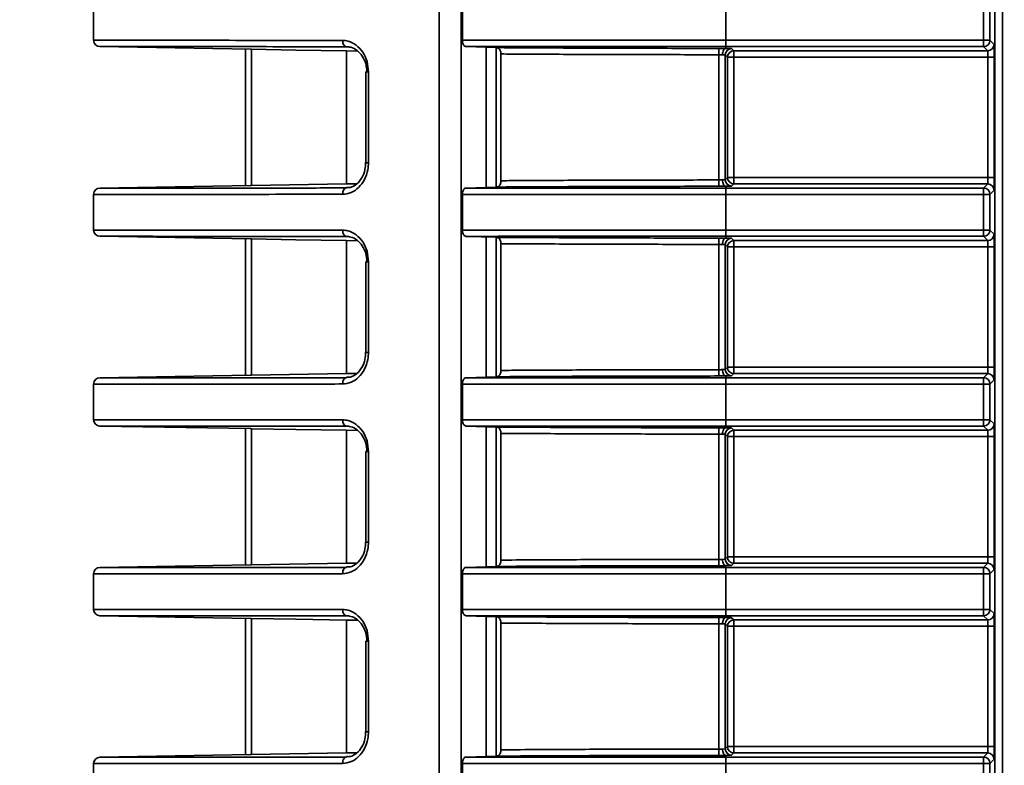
# Model space of a CAD drawing. Header units: millimetres. Extents: x 0 to 1118, y 0 to 864.
# Tile 46 of 250: x 77 to 86, y 458 to 465. Entities that reach past the tile are written whole.
import ezdxf

# ---------------------------------------------------------------- set-up
doc = ezdxf.new("R2010")
doc.units = ezdxf.units.MM
doc.styles.add('SLDTEXTSTYLE0', font='TXT', dxfattribs={"width": 0.605})
doc.dimstyles.new('SLDDIMSTYLE3', dxfattribs={"dimtxt": 4.233333, "dimasz": 4.572, "dimexe": 0, "dimexo": 0.0625, "dimgap": 1.058333, "dimtad": 0, "dimtih": 1, "dimtoh": 1, "dimdec": 1, "dimlfac": 4, "dimrnd": 1e-09, "dimzin": 4, "dimdsep": 46, "dimtxsty": 'SLDTEXTSTYLE0', "dimsah": 1, "dimcen": 0.09, "dimadec": 0, "dimazin": 1, "dimtfac": 1, "dimtofl": 0, "dimtmove": 0, "dimatfit": 3, "dimfxl": 1, "dimfrac": 2, "dimtolj": 1, "dimtzin": 12, "dimarcsym": 0})

# ---------------------------------------------------------------- blocks, each defined once
blk = doc.blocks.new('_D_12')
at = {"color": 7, "linetype": 'Continuous', "lineweight": 0}
for p, q in [((156.1682, 534.5674), (154.7129, 534.5674)), ((154.7129, 534.5674), (154.7129, 528.0704)), ((167.4864, 534.5674), (168.9416, 534.5674)), ((168.9416, 534.5674), (168.9416, 528.0704)), ((77.2975, 503.3869), (77.2975, 532.9191)), ((231.805, 451.8289), (231.805, 532.9191)), ((77.2975, 531.3189), (137.7365, 531.3189)), ((231.805, 531.3189), (171.366, 531.3189)), ((154.7129, 528.0704), (156.1682, 528.0704)), ((168.9416, 528.0704), (167.4864, 528.0704))]:
    blk.add_line(p, q, dxfattribs=at)
at = {"color": 7, "linetype": 'Continuous', "lineweight": 18}
for points in [[(77.2975, 531.3189), (81.8695, 530.5569), (81.8695, 532.0809)], [(231.805, 531.3189), (227.233, 532.0809), (227.233, 530.5569)]]:
    blk.add_solid(points, dxfattribs=at)
at = {"color": 7, "linetype": 'Continuous', "lineweight": 18, "char_height": 4.23333, "attachment_point": 1, "style": 'SLDTEXTSTYLE0'}
for s, insert in [('618.0', (138.7057, 533.5274)), ('24.3', (156.1682, 533.5274))]:
    blk.add_mtext(s, dxfattribs=dict(at, insert=insert))
blk = doc.blocks.new('_D_13')
at = {"color": 7, "linetype": 'Continuous', "lineweight": 0}
for p, q in [((85.0436, 497.0242), (48.5948, 497.0242)), ((50.195, 497.0242), (50.195, 476.8678)), ((57.7944, 475.8977), (56.3392, 475.8977)), ((56.3392, 475.8977), (56.3392, 469.4007)), ((65.8789, 475.8977), (67.3341, 475.8977)), ((67.3341, 475.8977), (67.3341, 469.4007)), ((56.3392, 469.4007), (57.7944, 469.4007)), ((67.3341, 469.4007), (65.8789, 469.4007)), ((50.195, 448.2742), (50.195, 468.4306)), ((85.0436, 448.2742), (48.5948, 448.2742))]:
    blk.add_line(p, q, dxfattribs=at)
at = {"color": 7, "linetype": 'Continuous', "lineweight": 18}
for points in [[(50.195, 497.0242), (49.433, 492.4522), (50.957, 492.4522)], [(50.195, 448.2742), (50.957, 452.8462), (49.433, 452.8462)]]:
    blk.add_solid(points, dxfattribs=at)
at = {"color": 7, "linetype": 'Continuous', "lineweight": 18, "char_height": 4.23333, "attachment_point": 1, "style": 'SLDTEXTSTYLE0'}
for s, insert in [('3X', (31.6006, 474.8578)), ('195.0', (40.3319, 474.8578)), ('7.7', (57.7944, 474.8578))]:
    blk.add_mtext(s, dxfattribs=dict(at, insert=insert))

msp = doc.modelspace()

# ---------------------------------------------------------------- linework, layer by layer
at = {"color": 7, "linetype": 'Continuous', "lineweight": 35}
for p, q in [((80.7147, 501.7867), (80.7147, 445.8492)), ((80.9298, 445.8361), (80.9298, 501.0976)), ((86.2063, 449.8492), (86.2063, 495.5742)), ((86.2811, 449.9668), (86.2811, 495.3744)), ((77.2975, 464.9731), (77.2975, 465.3253)), ((80.9427, 464.973), (80.9427, 465.3254)), ((83.5475, 465.3253), (83.5475, 464.9731)), ((86.0946, 464.9731), (86.0946, 465.3253)), ((86.1571, 465.3253), (86.1571, 464.9731)), ((83.5475, 464.9106), (83.5475, 464.9731)), ((83.5475, 464.9731), (86.0946, 464.9731)), ((86.0946, 464.9106), (86.0946, 464.9731)), ((86.0946, 464.9731), (86.1571, 464.9731)), ((86.1571, 464.9731), (86.1986, 464.9316)), ((77.3589, 464.9106), (78.8484, 464.8846)), ((78.7975, 463.5379), (78.7975, 464.8855)), ((78.8484, 464.8846), (78.8589, 464.8844)), ((78.8589, 464.8844), (78.8589, 463.539)), ((79.9061, 464.8673), (79.7975, 464.8681)), ((79.7975, 464.8681), (79.7975, 463.5553)), ((80.9785, 464.9105), (81.2811, 464.9008)), ((81.1777, 463.5193), (81.1777, 464.9041)), ((81.2768, 464.9009), (81.2768, 463.5225)), ((83.4788, 464.8933), (83.4788, 464.8309)), ((83.5475, 464.9106), (83.5475, 464.893)), ((86.0946, 464.9106), (83.5475, 464.9106)), ((83.6038, 464.8912), (83.6259, 464.8691)), ((83.6259, 464.8691), (86.1361, 464.8691)), ((83.6259, 464.8066), (83.6259, 464.8691)), ((86.1361, 464.8691), (86.0946, 464.9106)), ((81.3241, 463.5854), (81.3241, 464.838)), ((83.4788, 463.5925), (83.4788, 464.8309)), ((83.5413, 464.8287), (83.5413, 463.5947)), ((83.5634, 464.8066), (83.5413, 464.8287)), ((83.5634, 463.6168), (83.5634, 464.8066)), ((83.6259, 464.8066), (83.5634, 464.8066)), ((83.6259, 464.8066), (83.6259, 463.6168)), ((86.1383, 464.8066), (83.6259, 464.8066)), ((86.2008, 464.8066), (86.1383, 464.8066)), ((86.1383, 463.6168), (86.1383, 464.8066)), ((86.2008, 464.8066), (86.2008, 463.6168)), ((79.9874, 464.6599), (79.9874, 463.7634)), ((79.9874, 464.6599), (80.0145, 464.6599)), ((80.0145, 464.6599), (80.0145, 463.7634)), ((79.9874, 463.7634), (80.0145, 463.7634)), ((83.4788, 463.5301), (83.4788, 463.5925)), ((83.5413, 463.5947), (83.5634, 463.6168)), ((83.6259, 463.6168), (83.5634, 463.6168)), ((83.6259, 463.5543), (83.6259, 463.6168)), ((83.6259, 463.6168), (86.1383, 463.6168)), ((86.2008, 463.6168), (86.1383, 463.6168)), ((78.8484, 463.5388), (77.3589, 463.5128)), ((78.8589, 463.539), (78.8484, 463.5388)), ((79.7975, 463.5553), (78.8589, 463.539)), ((81.2811, 463.5226), (80.9785, 463.5129)), ((83.5475, 463.5304), (83.5475, 463.5128)), ((83.5475, 463.4503), (83.5475, 463.5128)), ((83.5475, 463.5128), (86.0946, 463.5128)), ((83.6259, 463.5543), (83.6038, 463.5322)), ((86.1361, 463.5543), (83.6259, 463.5543)), ((86.0946, 463.5128), (86.1361, 463.5543)), ((86.0946, 463.4503), (86.0946, 463.5128)), ((86.1986, 463.4918), (86.1571, 463.4503)), ((77.2975, 463.0981), (77.2975, 463.4503)), ((80.9427, 463.098), (80.9427, 463.4504)), ((83.5475, 463.4503), (83.5475, 463.0981)), ((86.0946, 463.4503), (83.5475, 463.4503)), ((86.0946, 463.0981), (86.0946, 463.4503)), ((86.0946, 463.4503), (86.1571, 463.4503)), ((86.1571, 463.4503), (86.1571, 463.0981)), ((77.3589, 463.0356), (78.8484, 463.0096)), ((78.7975, 461.6629), (78.7975, 463.0105)), ((78.8484, 463.0096), (78.8589, 463.0094)), ((78.8589, 463.0094), (78.8589, 461.664)), ((80.9785, 463.0355), (81.2811, 463.0258)), ((81.1777, 461.6443), (81.1777, 463.0291)), ((81.2768, 463.0259), (81.2768, 461.6475)), ((83.4788, 463.0183), (83.4788, 462.9559)), ((83.5475, 463.0356), (83.5475, 463.0981)), ((83.5475, 463.0981), (86.0946, 463.0981)), ((83.5475, 463.0356), (83.5475, 463.018)), ((86.0946, 463.0356), (83.5475, 463.0356)), ((83.6038, 463.0162), (83.6259, 462.9941)), ((86.0946, 463.0356), (86.0946, 463.0981)), ((86.0946, 463.0981), (86.1571, 463.0981)), ((86.1361, 462.9941), (86.0946, 463.0356)), ((86.1571, 463.0981), (86.1986, 463.0566)), ((79.9061, 462.9923), (79.7975, 462.9931)), ((79.7975, 462.9931), (79.7975, 461.6803)), ((81.3241, 461.7104), (81.3241, 462.963)), ((83.4788, 461.7175), (83.4788, 462.9559)), ((83.5413, 462.9537), (83.5413, 461.7197)), ((83.5634, 462.9316), (83.5413, 462.9537)), ((83.5634, 461.7418), (83.5634, 462.9316)), ((83.6259, 462.9316), (83.5634, 462.9316)), ((83.6259, 462.9941), (86.1361, 462.9941)), ((83.6259, 462.9316), (83.6259, 462.9941)), ((86.1383, 462.9316), (83.6259, 462.9316)), ((83.6259, 462.9316), (83.6259, 461.7418)), ((86.2008, 462.9316), (86.1383, 462.9316)), ((86.1383, 461.7418), (86.1383, 462.9316)), ((86.2008, 462.9316), (86.2008, 461.7418)), ((79.9874, 462.7849), (79.9874, 461.8884)), ((79.9874, 462.7849), (80.0145, 462.7849)), ((80.0145, 462.7849), (80.0145, 461.8884)), ((79.9874, 461.8884), (80.0145, 461.8884)), ((83.5413, 461.7197), (83.5634, 461.7418)), ((83.6259, 461.7418), (83.5634, 461.7418)), ((83.6259, 461.6793), (83.6259, 461.7418)), ((83.6259, 461.7418), (86.1383, 461.7418)), ((86.2008, 461.7418), (86.1383, 461.7418)), ((78.8484, 461.6638), (77.3589, 461.6378)), ((78.8589, 461.664), (78.8484, 461.6638)), ((79.7975, 461.6803), (78.8589, 461.664)), ((81.2811, 461.6476), (80.9785, 461.6379)), ((83.4788, 461.6551), (83.4788, 461.7175)), ((83.5475, 461.6554), (83.5475, 461.6378)), ((83.6259, 461.6793), (83.6038, 461.6572)), ((86.1361, 461.6793), (83.6259, 461.6793)), ((86.0946, 461.6378), (86.1361, 461.6793)), ((77.2975, 461.2231), (77.2975, 461.5753)), ((80.9427, 461.223), (80.9427, 461.5754)), ((83.5475, 461.5753), (83.5475, 461.6378)), ((83.5475, 461.6378), (86.0946, 461.6378)), ((83.5475, 461.5753), (83.5475, 461.2231)), ((86.0946, 461.5753), (83.5475, 461.5753)), ((86.0946, 461.5753), (86.0946, 461.6378)), ((86.0946, 461.2231), (86.0946, 461.5753)), ((86.0946, 461.5753), (86.1571, 461.5753)), ((86.1986, 461.6168), (86.1571, 461.5753)), ((86.1571, 461.5753), (86.1571, 461.2231)), ((77.3589, 461.1606), (78.8484, 461.1346)), ((80.9785, 461.1605), (81.2811, 461.1508)), ((81.1777, 459.7693), (81.1777, 461.1541)), ((83.5475, 461.1606), (83.5475, 461.2231)), ((83.5475, 461.2231), (86.0946, 461.2231)), ((83.5475, 461.1606), (83.5475, 461.143)), ((86.0946, 461.1606), (83.5475, 461.1606)), ((86.0946, 461.1606), (86.0946, 461.2231)), ((86.0946, 461.2231), (86.1571, 461.2231)), ((86.1361, 461.1191), (86.0946, 461.1606)), ((86.1571, 461.2231), (86.1986, 461.1816)), ((78.7975, 459.7879), (78.7975, 461.1355)), ((78.8484, 461.1346), (78.8589, 461.1344)), ((78.8589, 461.1344), (78.8589, 459.789)), ((79.9061, 461.1173), (79.7975, 461.1181)), ((79.7975, 461.1181), (79.7975, 459.8053)), ((81.2768, 461.1509), (81.2768, 459.7725)), ((81.3241, 459.8354), (81.3241, 461.088)), ((83.4788, 461.1433), (83.4788, 461.0809)), ((83.4788, 459.8425), (83.4788, 461.0809)), ((83.5413, 461.0787), (83.5413, 459.8447)), ((83.5634, 461.0566), (83.5413, 461.0787)), ((83.5634, 459.8668), (83.5634, 461.0566)), ((83.6259, 461.0566), (83.5634, 461.0566)), ((83.6038, 461.1412), (83.6259, 461.1191)), ((83.6259, 461.1191), (86.1361, 461.1191)), ((83.6259, 461.0566), (83.6259, 461.1191)), ((86.1383, 461.0566), (83.6259, 461.0566)), ((83.6259, 461.0566), (83.6259, 459.8668)), ((86.2008, 461.0566), (86.1383, 461.0566)), ((86.1383, 459.8668), (86.1383, 461.0566)), ((86.2008, 461.0566), (86.2008, 459.8668)), ((79.9874, 460.9099), (79.9874, 460.0134)), ((79.9874, 460.9099), (80.0145, 460.9099)), ((80.0145, 460.9099), (80.0145, 460.0134)), ((79.9874, 460.0134), (80.0145, 460.0134)), ((79.7975, 459.8053), (78.8589, 459.789)), ((83.4788, 459.7801), (83.4788, 459.8425)), ((83.5413, 459.8447), (83.5634, 459.8668)), ((83.6259, 459.8668), (83.5634, 459.8668)), ((83.6259, 459.8043), (83.6038, 459.7822)), ((83.6259, 459.8043), (83.6259, 459.8668)), ((83.6259, 459.8668), (86.1383, 459.8668)), ((86.1361, 459.8043), (83.6259, 459.8043)), ((86.0946, 459.7628), (86.1361, 459.8043)), ((86.2008, 459.8668), (86.1383, 459.8668)), ((77.2975, 459.3481), (77.2975, 459.7003)), ((78.8484, 459.7888), (77.3589, 459.7628)), ((78.8589, 459.789), (78.8484, 459.7888)), ((80.9427, 459.348), (80.9427, 459.7004)), ((81.2811, 459.7726), (80.9785, 459.7629)), ((83.5475, 459.7804), (83.5475, 459.7628)), ((83.5475, 459.7003), (83.5475, 459.7628)), ((83.5475, 459.7628), (86.0946, 459.7628)), ((83.5475, 459.7003), (83.5475, 459.3481)), ((86.0946, 459.7003), (83.5475, 459.7003)), ((86.0946, 459.7003), (86.0946, 459.7628)), ((86.0946, 459.3481), (86.0946, 459.7003)), ((86.0946, 459.7003), (86.1571, 459.7003)), ((86.1986, 459.7418), (86.1571, 459.7003)), ((86.1571, 459.7003), (86.1571, 459.3481)), ((83.5475, 459.2856), (83.5475, 459.3481)), ((83.5475, 459.3481), (86.0946, 459.3481)), ((86.0946, 459.2856), (86.0946, 459.3481)), ((86.0946, 459.3481), (86.1571, 459.3481)), ((86.1571, 459.3481), (86.1986, 459.3066)), ((77.3589, 459.2856), (78.8484, 459.2596)), ((78.7975, 457.9129), (78.7975, 459.2605)), ((78.8484, 459.2596), (78.8589, 459.2594)), ((78.8589, 459.2594), (78.8589, 457.914)), ((79.9061, 459.2423), (79.7975, 459.2431)), ((79.7975, 459.2431), (79.7975, 457.9303)), ((80.9785, 459.2855), (81.2811, 459.2758)), ((81.1777, 457.8943), (81.1777, 459.2791)), ((81.2768, 459.2759), (81.2768, 457.8975)), ((81.3241, 457.9604), (81.3241, 459.213)), ((83.4788, 459.2683), (83.4788, 459.2059)), ((83.4788, 457.9675), (83.4788, 459.2059)), ((83.5475, 459.2856), (83.5475, 459.268)), ((86.0946, 459.2856), (83.5475, 459.2856)), ((83.6038, 459.2662), (83.6259, 459.2441)), ((83.6259, 459.2441), (86.1361, 459.2441)), ((83.6259, 459.1816), (83.6259, 459.2441)), ((86.1361, 459.2441), (86.0946, 459.2856)), ((83.5413, 459.2037), (83.5413, 457.9697)), ((83.5634, 459.1816), (83.5413, 459.2037)), ((83.5634, 457.9918), (83.5634, 459.1816)), ((83.6259, 459.1816), (83.5634, 459.1816)), ((86.1383, 459.1816), (83.6259, 459.1816)), ((83.6259, 459.1816), (83.6259, 457.9918)), ((86.2008, 459.1816), (86.1383, 459.1816)), ((86.1383, 457.9918), (86.1383, 459.1816)), ((86.2008, 459.1816), (86.2008, 457.9918)), ((79.9874, 459.0349), (79.9874, 458.1384)), ((79.9874, 459.0349), (80.0145, 459.0349)), ((80.0145, 459.0349), (80.0145, 458.1384)), ((79.9874, 458.1384), (80.0145, 458.1384)), ((83.4788, 457.9051), (83.4788, 457.9675)), ((83.5413, 457.9697), (83.5634, 457.9918)), ((83.6259, 457.9918), (83.5634, 457.9918)), ((83.6259, 457.9293), (83.6259, 457.9918)), ((83.6259, 457.9918), (86.1383, 457.9918)), ((86.2008, 457.9918), (86.1383, 457.9918)), ((78.8484, 457.9138), (77.3589, 457.8878)), ((78.8589, 457.914), (78.8484, 457.9138)), ((79.7975, 457.9303), (78.8589, 457.914)), ((81.2811, 457.8976), (80.9785, 457.8879)), ((83.5475, 457.9054), (83.5475, 457.8878)), ((83.5475, 457.8253), (83.5475, 457.8878)), ((83.5475, 457.8878), (86.0946, 457.8878)), ((83.6259, 457.9293), (83.6038, 457.9072)), ((86.1361, 457.9293), (83.6259, 457.9293)), ((86.0946, 457.8878), (86.1361, 457.9293)), ((86.0946, 457.8253), (86.0946, 457.8878)), ((86.1986, 457.8668), (86.1571, 457.8253)), ((77.2975, 457.4731), (77.2975, 457.8253)), ((80.9427, 457.473), (80.9427, 457.8254)), ((83.5475, 457.8253), (83.5475, 457.4731)), ((86.0946, 457.8253), (83.5475, 457.8253)), ((86.0946, 457.4731), (86.0946, 457.8253)), ((86.0946, 457.8253), (86.1571, 457.8253)), ((86.1571, 457.8253), (86.1571, 457.4731))]:
    msp.add_line(p, q, dxfattribs=at)
at = {"color": 7, "linetype": 'Continuous', "lineweight": 35, "flags": 128}
for points in [[(79.7959, 464.91), (79.7887, 464.9115), (79.7817, 464.9152), (79.7754, 464.9211), (79.7698, 464.9289), (79.7653, 464.9383), (79.7619, 464.9489), (79.7598, 464.9605), (79.7591, 464.9724)], [(78.8589, 464.8844), (79.2967, 464.8768), (79.7975, 464.8681)], [(83.5475, 464.893), (83.5409, 464.8916), (83.5345, 464.888), (83.5286, 464.8821), (83.5234, 464.8744), (83.5191, 464.8649), (83.5159, 464.8542), (83.5139, 464.8426), (83.5132, 464.8305)], [(83.5475, 463.5304), (83.5409, 463.5318), (83.5345, 463.5354), (83.5286, 463.5413), (83.5234, 463.549), (83.5191, 463.5585), (83.5159, 463.5692), (83.5139, 463.5808), (83.5132, 463.5929)], [(79.7959, 463.5134), (79.7887, 463.5119), (79.7817, 463.5082), (79.7754, 463.5023), (79.7698, 463.4945), (79.7653, 463.4851), (79.7619, 463.4745), (79.7598, 463.4629), (79.7591, 463.451)], [(78.8589, 463.0094), (79.2967, 463.0018), (79.7975, 462.9931)], [(79.7959, 463.035), (79.7887, 463.0365), (79.7817, 463.0402), (79.7754, 463.0461), (79.7698, 463.0539), (79.7653, 463.0633), (79.7619, 463.0739), (79.7598, 463.0855), (79.7591, 463.0974)], [(83.5475, 463.018), (83.5409, 463.0166), (83.5345, 463.013), (83.5286, 463.0071), (83.5234, 462.9994), (83.5191, 462.9899), (83.5159, 462.9792), (83.5139, 462.9676), (83.5132, 462.9555)], [(83.5475, 461.6554), (83.5409, 461.6568), (83.5345, 461.6604), (83.5286, 461.6663), (83.5234, 461.674), (83.5191, 461.6835), (83.5159, 461.6942), (83.5139, 461.7058), (83.5132, 461.7179)], [(79.7959, 461.6384), (79.7887, 461.6369), (79.7817, 461.6332), (79.7754, 461.6273), (79.7698, 461.6195), (79.7653, 461.6101), (79.7619, 461.5995), (79.7598, 461.5879), (79.7591, 461.576)], [(79.7959, 461.16), (79.7887, 461.1615), (79.7817, 461.1652), (79.7754, 461.1711), (79.7698, 461.1789), (79.7653, 461.1883), (79.7619, 461.1989), (79.7598, 461.2105), (79.7591, 461.2224)], [(78.8589, 461.1344), (79.2967, 461.1268), (79.7975, 461.1181)], [(83.5475, 461.143), (83.5409, 461.1416), (83.5345, 461.138), (83.5286, 461.1321), (83.5234, 461.1244), (83.5191, 461.1149), (83.5159, 461.1042), (83.5139, 461.0926), (83.5132, 461.0805)], [(83.5475, 459.7804), (83.5409, 459.7818), (83.5345, 459.7854), (83.5286, 459.7913), (83.5234, 459.799), (83.5191, 459.8085), (83.5159, 459.8192), (83.5139, 459.8308), (83.5132, 459.8429)], [(79.7959, 459.7634), (79.7887, 459.7619), (79.7817, 459.7582), (79.7754, 459.7523), (79.7698, 459.7445), (79.7653, 459.7351), (79.7619, 459.7245), (79.7598, 459.7129), (79.7591, 459.701)], [(79.7959, 459.285), (79.7887, 459.2865), (79.7817, 459.2902), (79.7754, 459.2961), (79.7698, 459.3039), (79.7653, 459.3133), (79.7619, 459.3239), (79.7598, 459.3355), (79.7591, 459.3474)], [(78.8589, 459.2594), (79.2973, 459.2518), (79.7975, 459.2431)], [(83.5475, 459.268), (83.5409, 459.2666), (83.5345, 459.263), (83.5286, 459.2571), (83.5234, 459.2494), (83.5191, 459.2399), (83.5159, 459.2292), (83.5139, 459.2176), (83.5132, 459.2055)], [(83.5475, 457.9054), (83.5409, 457.9068), (83.5345, 457.9104), (83.5286, 457.9163), (83.5234, 457.924), (83.5191, 457.9335), (83.5159, 457.9442), (83.5139, 457.9558), (83.5132, 457.9679)], [(79.7959, 457.8884), (79.7887, 457.8869), (79.7817, 457.8832), (79.7754, 457.8773), (79.7698, 457.8695), (79.7653, 457.8601), (79.7619, 457.8495), (79.7598, 457.8379), (79.7591, 457.826)]]:
    msp.add_lwpolyline(points, dxfattribs=at)
at = {"color": 7, "linetype": 'Continuous', "lineweight": 35}
for centre, start, end in [((77.36, 464.9731), 180, 269), ((86.0946, 464.9731), 270.02044, 359.97956), ((83.6038, 464.8287), 90.02044, 179.97956), ((83.6259, 464.8066), 90.02044, 179.97956), ((86.1361, 464.9316), 270.02044, 359.97956), ((83.6038, 463.5947), 180.02044, 269.97956), ((83.6259, 463.6168), 180.02044, 269.97956), ((77.36, 463.4503), 91, 180), ((86.0946, 463.4503), 0.02044, 89.97956), ((86.1361, 463.4918), 0.02044, 89.97956), ((77.36, 463.0981), 180, 269), ((83.6038, 462.9537), 90.02044, 179.97956), ((86.0946, 463.0981), 270.02044, 359.97956), ((86.1361, 463.0566), 270.02044, 359.97956), ((83.6259, 462.9316), 90.02044, 179.97956), ((83.6259, 461.7418), 180.02044, 269.97956), ((83.6038, 461.7197), 180.02044, 269.97956), ((86.1361, 461.6168), 0.02044, 89.97956), ((77.36, 461.5753), 91, 180), ((86.0946, 461.5753), 0.02044, 89.97956), ((77.36, 461.2231), 180, 269), ((86.0946, 461.2231), 270.02044, 359.97956), ((86.1361, 461.1816), 270.02044, 359.97956), ((83.6038, 461.0787), 90.02044, 179.97956), ((83.6259, 461.0566), 90.02044, 179.97956), ((83.6038, 459.8447), 180.02044, 269.97956), ((83.6259, 459.8668), 180.02044, 269.97956), ((86.1361, 459.7418), 0.02044, 89.97956), ((77.36, 459.7003), 91, 180), ((86.0946, 459.7003), 0.02044, 89.97956), ((77.36, 459.3481), 180, 269), ((86.0946, 459.3481), 270.02044, 359.97956), ((86.1361, 459.3066), 270.02044, 359.97956), ((83.6038, 459.2037), 90.02044, 179.97956), ((83.6259, 459.1816), 90.02044, 179.97956), ((83.6038, 457.9697), 180.02044, 269.97956), ((83.6259, 457.9918), 180.02044, 269.97956), ((77.36, 457.8253), 91, 180), ((86.0946, 457.8253), 0.02044, 89.97956), ((86.1361, 457.8668), 0.02044, 89.97956)]:
    msp.add_arc(centre, 0.0625, start, end, dxfattribs=at)
for centre, major_axis, ratio, start_param, end_param in [((83.4788, 464.8912), (0.125, 0), 0.017455, 0.017453, 0.98898), ((86.1361, 464.8066), (0, 0.0625), 0.03491, 4.712389, 6.265732), ((86.1986, 464.8066), (0, 0.125), 0.017455, 4.712389, 6.265732), ((83.4788, 464.8287), (0.0625, 0), 0.03491, 0.017453, 0.98898), ((83.4788, 463.5947), (0.0625, 0), 0.03491, 5.294205, 6.265732), ((86.1361, 463.6168), (0, 0.0625), 0.03491, 3.159046, 4.712389), ((86.1986, 463.6168), (0, 0.125), 0.017455, 3.159046, 4.712389), ((83.4788, 463.5322), (0.125, 0), 0.017455, 5.294205, 6.265732), ((83.4788, 463.0162), (0.125, 0), 0.017455, 0.017453, 0.98898), ((86.1986, 462.9316), (0, 0.125), 0.017455, 4.712389, 6.265732), ((83.4788, 462.9537), (0.0625, 0), 0.03491, 0.017453, 0.98898), ((86.1361, 462.9316), (0, 0.0625), 0.03491, 4.712389, 6.265732), ((86.1361, 461.7418), (0, 0.0625), 0.03491, 3.159046, 4.712389), ((86.1986, 461.7418), (0, 0.125), 0.017455, 3.159046, 4.712389), ((83.4788, 461.7197), (0.0625, 0), 0.03491, 5.294205, 6.265732), ((83.4788, 461.6572), (0.125, 0), 0.017455, 5.294205, 6.265732), ((86.1986, 461.0566), (0, 0.125), 0.017455, 4.712389, 6.265732), ((83.4788, 461.0787), (0.0625, 0), 0.03491, 0.017453, 0.98898), ((83.4788, 461.1412), (0.125, 0), 0.017455, 0.017453, 0.98898), ((86.1361, 461.0566), (0, 0.0625), 0.03491, 4.712389, 6.265732), ((83.4788, 459.8447), (0.0625, 0), 0.03491, 5.294205, 6.265732), ((86.1361, 459.8668), (0, 0.0625), 0.03491, 3.159046, 4.712389), ((86.1986, 459.8668), (0, 0.125), 0.017455, 3.159046, 4.712389), ((83.4788, 459.7822), (0.125, 0), 0.017455, 5.294205, 6.265732), ((86.1986, 459.1816), (0, 0.125), 0.017455, 4.712389, 6.265732), ((83.4788, 459.2037), (0.0625, 0), 0.03491, 0.017453, 0.98898), ((83.4788, 459.2662), (0.125, 0), 0.017455, 0.017453, 0.98898), ((86.1361, 459.1816), (0, 0.0625), 0.03491, 4.712389, 6.265732), ((83.4788, 457.9697), (0.0625, 0), 0.03491, 5.294205, 6.265732), ((86.1361, 457.9918), (0, 0.0625), 0.03491, 3.159046, 4.712389), ((86.1986, 457.9918), (0, 0.125), 0.017455, 3.159046, 4.712389), ((83.4788, 457.9072), (0.125, 0), 0.017455, 5.294205, 6.265732)]:
    msp.add_ellipse(centre, major_axis=major_axis, ratio=ratio, start_param=start_param, end_param=end_param, dxfattribs=at)
for points, knots in [([(77.2975, 464.9731), (77.3135, 464.9731), (77.3459, 464.9731), (77.6088, 464.9731), (78.0293, 464.973), (78.5629, 464.9729), (79.1481, 464.9727), (79.5544, 464.9725), (79.7591, 464.9724)], [0, 0, 0, 0, 0.176962, 0.35883, 0.539613, 0.725638, 0.861726, 1, 1, 1, 1]), ([(79.7591, 464.9724), (79.7775, 464.9709), (79.8241, 464.9671), (79.8956, 464.9299), (79.961, 464.8593), (80.0059, 464.7655), (80.0117, 464.6951), (80.0145, 464.6599)], [0, 0, 0, 0, 0.141134, 0.356492, 0.571563, 0.786006, 1, 1, 1, 1]), ([(80.9427, 464.973), (81.0323, 464.973), (81.4385, 464.9731), (82.0873, 464.9731), (82.8751, 464.9731), (83.3264, 464.9731), (83.5475, 464.9731)], [0, 0, 0, 0, 0.109375, 0.495956, 0.753142, 1, 1, 1, 1]), ([(80.9785, 464.9105), (80.9744, 464.9114), (80.9661, 464.9131), (80.9552, 464.9245), (80.9471, 464.9409), (80.9432, 464.9582), (80.9429, 464.9691), (80.9427, 464.973)], [0, 0, 0, 0, 0.221869, 0.443802, 0.663872, 0.880404, 1, 1, 1, 1]), ([(79.7959, 464.91), (79.5949, 464.9101), (79.1928, 464.9102), (78.6158, 464.9104), (78.0874, 464.9105), (77.6676, 464.9106), (77.4163, 464.9106), (77.3589, 464.9106), (77.3589, 464.9106), (77.3589, 464.9106)], [0, 0, 0, 0, 0.137189, 0.274379, 0.45778, 0.641182, 0.82059, 0.999997, 1, 1, 1, 1]), ([(79.9987, 464.6599), (79.9963, 464.6881), (79.9915, 464.7443), (79.9557, 464.8193), (79.9037, 464.8759), (79.8471, 464.9057), (79.8104, 464.9088), (79.7959, 464.91)], [0, 0, 0, 0, 0.215032, 0.430055, 0.644976, 0.859537, 1, 1, 1, 1]), ([(83.5475, 464.9106), (83.5475, 464.9106), (83.3287, 464.9106), (82.8816, 464.9106), (82.1017, 464.9106), (81.4628, 464.9106), (81.0638, 464.9105), (80.9785, 464.9105)], [0, 0, 0, 0, 0.000006, 0.247902, 0.506176, 0.894395, 1, 1, 1, 1]), ([(81.2811, 464.9008), (81.3313, 464.9004), (81.6089, 464.8986), (82.114, 464.896), (82.7964, 464.8938), (83.2513, 464.8935), (83.4788, 464.8933)], [0, 0, 0, 0, 0.068438, 0.378955, 0.689476, 1, 1, 1, 1]), ([(81.3241, 464.838), (81.3238, 464.8441), (81.323, 464.8563), (81.3174, 464.8728), (81.3088, 464.8867), (81.2965, 464.8979), (81.2866, 464.8997), (81.2811, 464.9008)], [0, 0, 0, 0, 0.169955, 0.339424, 0.520668, 0.733557, 1, 1, 1, 1]), ([(83.4788, 464.8933), (83.4929, 464.8933), (83.5171, 464.8933), (83.539, 464.8931), (83.5475, 464.893), (83.5475, 464.893)], [0, 0, 0, 0, 0.579226, 0.999793, 1, 1, 1, 1]), ([(83.4788, 464.8309), (83.2513, 464.831), (82.7963, 464.8314), (82.1137, 464.8335), (81.623, 464.836), (81.3598, 464.8377), (81.3241, 464.838)], [0, 0, 0, 0, 0.316778, 0.633556, 0.950335, 1, 1, 1, 1]), ([(83.5132, 464.8305), (83.5087, 464.8306), (83.4981, 464.8308), (83.4859, 464.8308), (83.4788, 464.8309)], [0, 0, 0, 0, 0.420785, 1, 1, 1, 1]), ([(80.0145, 463.7634), (80.0133, 463.7402), (80.01, 463.6819), (79.9787, 463.594), (79.9203, 463.5149), (79.8438, 463.4613), (79.7874, 463.4544), (79.7591, 463.451)], [0, 0, 0, 0, 0.141717, 0.35566, 0.569846, 0.784702, 1, 1, 1, 1]), ([(79.985, 463.7637), (79.9844, 463.7404), (79.9832, 463.6863), (79.9508, 463.6095), (79.8988, 463.5482), (79.8436, 463.5153), (79.8099, 463.5173), (79.7971, 463.5181)], [0, 0, 0, 0, 0.17217, 0.398404, 0.626012, 0.857061, 1, 1, 1, 1]), ([(81.2811, 463.5226), (81.2872, 463.5239), (81.2983, 463.5261), (81.3116, 463.5398), (81.3203, 463.5572), (81.3238, 463.5733), (81.3241, 463.5829), (81.3241, 463.5854)], [0, 0, 0, 0, 0.2949836, 0.5344868, 0.7318633, 0.9303687, 1, 1, 1, 1]), ([(81.3241, 463.5854), (81.3598, 463.5856), (81.623, 463.5874), (82.1137, 463.5899), (82.7963, 463.592), (83.2513, 463.5924), (83.4788, 463.5925)], [0, 0, 0, 0, 0.049665, 0.366444, 0.683222, 1, 1, 1, 1]), ([(83.4788, 463.5925), (83.4839, 463.5926), (83.4961, 463.5926), (83.5069, 463.5928), (83.5132, 463.5929)], [0, 0, 0, 0, 0.4207443, 1, 1, 1, 1]), ([(77.3589, 463.5128), (77.3589, 463.5128), (77.3589, 463.5128), (77.4163, 463.5128), (77.6676, 463.5128), (78.0874, 463.5129), (78.6158, 463.513), (79.1928, 463.5132), (79.5949, 463.5133), (79.7959, 463.5134)], [0, 0, 0, 0, 0.0000026, 0.1794104, 0.3588182, 0.5422197, 0.7256213, 0.8628105, 1, 1, 1, 1]), ([(79.9003, 463.5561), (79.8836, 463.5559), (79.8099, 463.5554), (79.8029, 463.5554), (79.7975, 463.5553)], [0, 0, 0, 0, 0.2266344, 1, 1, 1, 1]), ([(80.9427, 463.4504), (80.9431, 463.4573), (80.9439, 463.4712), (80.9501, 463.4897), (80.9591, 463.5039), (80.9692, 463.5115), (80.9759, 463.5125), (80.9785, 463.5129)], [0, 0, 0, 0, 0.212908, 0.425763, 0.640154, 0.857879, 1, 1, 1, 1]), ([(80.9785, 463.5129), (81.0638, 463.5129), (81.4628, 463.5128), (82.1017, 463.5128), (82.8816, 463.5128), (83.3287, 463.5128), (83.5475, 463.5128), (83.5475, 463.5128)], [0, 0, 0, 0, 0.105605, 0.493824, 0.752098, 0.999994, 1, 1, 1, 1]), ([(83.4788, 463.5301), (83.2513, 463.5299), (82.7964, 463.5295), (82.114, 463.5274), (81.6089, 463.5248), (81.3313, 463.523), (81.2811, 463.5226)], [0, 0, 0, 0, 0.310524, 0.621045, 0.931562, 1, 1, 1, 1]), ([(83.5475, 463.5304), (83.5475, 463.5304), (83.5358, 463.5303), (83.5132, 463.5301), (83.489, 463.5301), (83.4788, 463.5301)], [0, 0, 0, 0, 0.000207, 0.579247, 1, 1, 1, 1]), ([(79.7591, 463.451), (79.5575, 463.4509), (79.1512, 463.4507), (78.5719, 463.4505), (78.0342, 463.4504), (77.6151, 463.4503), (77.3475, 463.4503), (77.3143, 463.4503), (77.2975, 463.4503)], [0, 0, 0, 0, 0.136087, 0.274362, 0.455144, 0.64117, 0.818132, 1, 1, 1, 1]), ([(83.5475, 463.4503), (83.3264, 463.4503), (82.8751, 463.4503), (82.0873, 463.4503), (81.4385, 463.4503), (81.0323, 463.4504), (80.9427, 463.4504)], [0, 0, 0, 0, 0.246858, 0.504044, 0.890625, 1, 1, 1, 1]), ([(77.2975, 463.0981), (77.3135, 463.0981), (77.3459, 463.0981), (77.6088, 463.0981), (78.0293, 463.098), (78.5629, 463.0979), (79.1481, 463.0977), (79.5544, 463.0975), (79.7591, 463.0974)], [0, 0, 0, 0, 0.1769617, 0.3588299, 0.5396128, 0.7256384, 0.8617256, 1, 1, 1, 1]), ([(79.7959, 463.035), (79.5949, 463.0351), (79.1928, 463.0352), (78.6158, 463.0354), (78.0874, 463.0355), (77.6676, 463.0356), (77.4163, 463.0356), (77.3589, 463.0356), (77.3589, 463.0356), (77.3589, 463.0356)], [0, 0, 0, 0, 0.137189, 0.274379, 0.45778, 0.641182, 0.82059, 0.999997, 1, 1, 1, 1]), ([(79.7591, 463.0974), (79.7775, 463.0959), (79.8241, 463.0921), (79.8956, 463.0549), (79.961, 462.9843), (80.0059, 462.8905), (80.0117, 462.8201), (80.0145, 462.7849)], [0, 0, 0, 0, 0.141134, 0.356492, 0.571563, 0.786006, 1, 1, 1, 1]), ([(79.9987, 462.7849), (79.9963, 462.8131), (79.9915, 462.8693), (79.9557, 462.9443), (79.9037, 463.0009), (79.8471, 463.0307), (79.8104, 463.0338), (79.7959, 463.035)], [0, 0, 0, 0, 0.215032, 0.430055, 0.644976, 0.859537, 1, 1, 1, 1]), ([(80.9427, 463.098), (81.0323, 463.098), (81.4385, 463.0981), (82.0873, 463.0981), (82.8751, 463.0981), (83.3264, 463.0981), (83.5475, 463.0981)], [0, 0, 0, 0, 0.109375, 0.495956, 0.753142, 1, 1, 1, 1]), ([(80.9785, 463.0355), (80.9744, 463.0364), (80.9661, 463.0381), (80.9552, 463.0495), (80.9471, 463.0659), (80.9432, 463.0832), (80.9429, 463.0941), (80.9427, 463.098)], [0, 0, 0, 0, 0.221869, 0.443802, 0.663872, 0.880404, 1, 1, 1, 1]), ([(83.5475, 463.0356), (83.5475, 463.0356), (83.3287, 463.0356), (82.8816, 463.0356), (82.1017, 463.0356), (81.4628, 463.0356), (81.0638, 463.0355), (80.9785, 463.0355)], [0, 0, 0, 0, 0.000006, 0.247902, 0.506176, 0.894395, 1, 1, 1, 1]), ([(81.2811, 463.0258), (81.3313, 463.0254), (81.6089, 463.0236), (82.114, 463.021), (82.7964, 463.0188), (83.2513, 463.0185), (83.4788, 463.0183)], [0, 0, 0, 0, 0.068438, 0.378955, 0.689476, 1, 1, 1, 1]), ([(81.3241, 462.963), (81.3238, 462.9691), (81.323, 462.9813), (81.3174, 462.9978), (81.3088, 463.0117), (81.2965, 463.0229), (81.2866, 463.0247), (81.2811, 463.0258)], [0, 0, 0, 0, 0.1699547, 0.3394237, 0.5206681, 0.7335566, 1, 1, 1, 1]), ([(83.4788, 463.0183), (83.4929, 463.0183), (83.5171, 463.0183), (83.539, 463.0181), (83.5475, 463.018), (83.5475, 463.018)], [0, 0, 0, 0, 0.579226, 0.999793, 1, 1, 1, 1]), ([(83.4788, 462.9559), (83.2513, 462.956), (82.7963, 462.9564), (82.1137, 462.9585), (81.623, 462.961), (81.3598, 462.9627), (81.3241, 462.963)], [0, 0, 0, 0, 0.316778, 0.633556, 0.950335, 1, 1, 1, 1]), ([(83.5132, 462.9555), (83.5087, 462.9556), (83.4981, 462.9558), (83.4859, 462.9558), (83.4788, 462.9559)], [0, 0, 0, 0, 0.420785, 1, 1, 1, 1]), ([(80.0145, 461.8884), (80.0133, 461.8652), (80.01, 461.8069), (79.9787, 461.719), (79.9203, 461.6399), (79.8438, 461.5863), (79.7874, 461.5794), (79.7591, 461.576)], [0, 0, 0, 0, 0.141717, 0.35566, 0.569846, 0.784702, 1, 1, 1, 1]), ([(79.985, 461.8887), (79.9844, 461.8654), (79.9832, 461.8113), (79.9508, 461.7345), (79.8988, 461.6732), (79.8436, 461.6403), (79.8099, 461.6423), (79.7971, 461.6431)], [0, 0, 0, 0, 0.17217, 0.398404, 0.626012, 0.857061, 1, 1, 1, 1]), ([(79.9003, 461.6811), (79.8836, 461.6809), (79.8099, 461.6804), (79.8029, 461.6804), (79.7975, 461.6803)], [0, 0, 0, 0, 0.2266344, 1, 1, 1, 1]), ([(81.2811, 461.6476), (81.2872, 461.6489), (81.2983, 461.6511), (81.3116, 461.6648), (81.3203, 461.6822), (81.3238, 461.6983), (81.3241, 461.7079), (81.3241, 461.7104)], [0, 0, 0, 0, 0.294984, 0.534487, 0.731863, 0.930369, 1, 1, 1, 1]), ([(83.4788, 461.6551), (83.2513, 461.6549), (82.7964, 461.6545), (82.114, 461.6524), (81.6089, 461.6498), (81.3313, 461.648), (81.2811, 461.6476)], [0, 0, 0, 0, 0.310524, 0.621045, 0.931562, 1, 1, 1, 1]), ([(81.3241, 461.7104), (81.3598, 461.7106), (81.623, 461.7124), (82.1137, 461.7149), (82.7963, 461.717), (83.2513, 461.7174), (83.4788, 461.7175)], [0, 0, 0, 0, 0.049665, 0.366444, 0.683222, 1, 1, 1, 1]), ([(83.4788, 461.7175), (83.4839, 461.7176), (83.4961, 461.7176), (83.5069, 461.7178), (83.5132, 461.7179)], [0, 0, 0, 0, 0.420744, 1, 1, 1, 1]), ([(83.5475, 461.6554), (83.5475, 461.6554), (83.5358, 461.6553), (83.5132, 461.6551), (83.489, 461.6551), (83.4788, 461.6551)], [0, 0, 0, 0, 0.000207, 0.579247, 1, 1, 1, 1]), ([(79.7591, 461.576), (79.5575, 461.5759), (79.1512, 461.5757), (78.5719, 461.5755), (78.0342, 461.5754), (77.6151, 461.5753), (77.3475, 461.5753), (77.3143, 461.5753), (77.2975, 461.5753)], [0, 0, 0, 0, 0.136087, 0.274362, 0.455144, 0.64117, 0.818132, 1, 1, 1, 1]), ([(77.3589, 461.6378), (77.3589, 461.6378), (77.3589, 461.6378), (77.4163, 461.6378), (77.6676, 461.6378), (78.0874, 461.6379), (78.6158, 461.638), (79.1928, 461.6382), (79.5949, 461.6383), (79.7959, 461.6384)], [0, 0, 0, 0, 0.000003, 0.17941, 0.358818, 0.54222, 0.725621, 0.862811, 1, 1, 1, 1]), ([(80.9427, 461.5754), (80.9431, 461.5823), (80.9439, 461.5962), (80.9501, 461.6147), (80.9591, 461.6289), (80.9692, 461.6365), (80.9759, 461.6375), (80.9785, 461.6379)], [0, 0, 0, 0, 0.212908, 0.425763, 0.640154, 0.857879, 1, 1, 1, 1]), ([(83.5475, 461.5753), (83.3264, 461.5753), (82.8751, 461.5753), (82.0873, 461.5753), (81.4385, 461.5753), (81.0323, 461.5754), (80.9427, 461.5754)], [0, 0, 0, 0, 0.246858, 0.504044, 0.890625, 1, 1, 1, 1]), ([(80.9785, 461.6379), (81.0638, 461.6379), (81.4628, 461.6378), (82.1017, 461.6378), (82.8816, 461.6378), (83.3287, 461.6378), (83.5475, 461.6378), (83.5475, 461.6378)], [0, 0, 0, 0, 0.105605, 0.493824, 0.752098, 0.999994, 1, 1, 1, 1]), ([(77.2975, 461.2231), (77.3135, 461.2231), (77.3459, 461.2231), (77.6088, 461.2231), (78.0293, 461.223), (78.5629, 461.2229), (79.1481, 461.2227), (79.5544, 461.2225), (79.7591, 461.2224)], [0, 0, 0, 0, 0.176962, 0.35883, 0.539613, 0.725638, 0.861726, 1, 1, 1, 1]), ([(79.7959, 461.16), (79.5949, 461.1601), (79.1928, 461.1602), (78.6158, 461.1604), (78.0874, 461.1605), (77.6676, 461.1606), (77.4163, 461.1606), (77.3589, 461.1606), (77.3589, 461.1606), (77.3589, 461.1606)], [0, 0, 0, 0, 0.137189, 0.274379, 0.45778, 0.641182, 0.82059, 0.999997, 1, 1, 1, 1]), ([(79.7591, 461.2224), (79.7775, 461.2209), (79.8241, 461.2171), (79.8956, 461.1799), (79.961, 461.1093), (80.0059, 461.0155), (80.0117, 460.9451), (80.0145, 460.9099)], [0, 0, 0, 0, 0.141134, 0.356492, 0.571563, 0.786006, 1, 1, 1, 1]), ([(79.9987, 460.9099), (79.9963, 460.9381), (79.9915, 460.9943), (79.9557, 461.0693), (79.9037, 461.1259), (79.8471, 461.1557), (79.8104, 461.1588), (79.7959, 461.16)], [0, 0, 0, 0, 0.215032, 0.430055, 0.644976, 0.859537, 1, 1, 1, 1]), ([(80.9427, 461.223), (81.0323, 461.223), (81.4385, 461.2231), (82.0873, 461.2231), (82.8751, 461.2231), (83.3264, 461.2231), (83.5475, 461.2231)], [0, 0, 0, 0, 0.109375, 0.495956, 0.753142, 1, 1, 1, 1]), ([(80.9785, 461.1605), (80.9744, 461.1614), (80.9661, 461.1631), (80.9552, 461.1745), (80.9471, 461.1909), (80.9432, 461.2082), (80.9429, 461.2191), (80.9427, 461.223)], [0, 0, 0, 0, 0.221869, 0.443802, 0.663872, 0.880404, 1, 1, 1, 1]), ([(83.5475, 461.1606), (83.5475, 461.1606), (83.3287, 461.1606), (82.8816, 461.1606), (82.1017, 461.1606), (81.4628, 461.1606), (81.0638, 461.1605), (80.9785, 461.1605)], [0, 0, 0, 0, 0.000006, 0.247902, 0.506176, 0.894395, 1, 1, 1, 1]), ([(81.2811, 461.1508), (81.3313, 461.1504), (81.6089, 461.1486), (82.114, 461.146), (82.7964, 461.1438), (83.2513, 461.1435), (83.4788, 461.1433)], [0, 0, 0, 0, 0.068438, 0.378955, 0.689476, 1, 1, 1, 1]), ([(81.3241, 461.088), (81.3238, 461.0941), (81.323, 461.1063), (81.3174, 461.1228), (81.3088, 461.1367), (81.2965, 461.1479), (81.2866, 461.1497), (81.2811, 461.1508)], [0, 0, 0, 0, 0.169955, 0.339424, 0.520668, 0.733557, 1, 1, 1, 1]), ([(83.4788, 461.0809), (83.2513, 461.081), (82.7963, 461.0814), (82.1137, 461.0835), (81.623, 461.086), (81.3598, 461.0877), (81.3241, 461.088)], [0, 0, 0, 0, 0.316778, 0.633556, 0.950335, 1, 1, 1, 1]), ([(83.4788, 461.1433), (83.4929, 461.1433), (83.5171, 461.1433), (83.539, 461.1431), (83.5475, 461.143), (83.5475, 461.143)], [0, 0, 0, 0, 0.579226, 0.999793, 1, 1, 1, 1]), ([(83.5132, 461.0805), (83.5087, 461.0806), (83.4981, 461.0808), (83.4859, 461.0808), (83.4788, 461.0809)], [0, 0, 0, 0, 0.420785, 1, 1, 1, 1]), ([(80.0145, 460.0134), (80.0133, 459.9902), (80.01, 459.9319), (79.9787, 459.844), (79.9203, 459.7649), (79.8438, 459.7113), (79.7874, 459.7044), (79.7591, 459.701)], [0, 0, 0, 0, 0.141717, 0.35566, 0.569846, 0.784702, 1, 1, 1, 1]), ([(79.985, 460.0137), (79.9844, 459.9904), (79.9832, 459.9363), (79.9508, 459.8595), (79.8988, 459.7982), (79.8436, 459.7653), (79.8099, 459.7673), (79.7971, 459.7681)], [0, 0, 0, 0, 0.17217, 0.398404, 0.626012, 0.857061, 1, 1, 1, 1]), ([(79.9003, 459.8061), (79.8836, 459.8059), (79.8099, 459.8054), (79.8029, 459.8054), (79.7975, 459.8053)], [0, 0, 0, 0, 0.226634, 1, 1, 1, 1]), ([(81.2811, 459.7726), (81.2872, 459.7739), (81.2983, 459.7761), (81.3116, 459.7898), (81.3203, 459.8072), (81.3238, 459.8233), (81.3241, 459.8329), (81.3241, 459.8354)], [0, 0, 0, 0, 0.2949836, 0.5344868, 0.7318633, 0.9303687, 1, 1, 1, 1]), ([(81.3241, 459.8354), (81.3598, 459.8356), (81.623, 459.8374), (82.1137, 459.8399), (82.7963, 459.842), (83.2513, 459.8424), (83.4788, 459.8425)], [0, 0, 0, 0, 0.0496654, 0.3664436, 0.6832218, 1, 1, 1, 1]), ([(83.4788, 459.8425), (83.4839, 459.8426), (83.4961, 459.8426), (83.5069, 459.8428), (83.5132, 459.8429)], [0, 0, 0, 0, 0.420744, 1, 1, 1, 1]), ([(79.7591, 459.701), (79.5575, 459.7009), (79.1512, 459.7007), (78.5719, 459.7005), (78.0342, 459.7004), (77.6151, 459.7003), (77.3475, 459.7003), (77.3143, 459.7003), (77.2975, 459.7003)], [0, 0, 0, 0, 0.1360872, 0.2743616, 0.4551445, 0.6411701, 0.8181318, 1, 1, 1, 1]), ([(77.3589, 459.7628), (77.3589, 459.7628), (77.3589, 459.7628), (77.4163, 459.7628), (77.6676, 459.7628), (78.0874, 459.7629), (78.6158, 459.763), (79.1928, 459.7632), (79.5949, 459.7633), (79.7959, 459.7634)], [0, 0, 0, 0, 0.000003, 0.17941, 0.358818, 0.54222, 0.725621, 0.862811, 1, 1, 1, 1]), ([(80.9427, 459.7004), (80.9431, 459.7073), (80.9439, 459.7212), (80.9501, 459.7397), (80.9591, 459.7539), (80.9692, 459.7615), (80.9759, 459.7625), (80.9785, 459.7629)], [0, 0, 0, 0, 0.2129082, 0.425763, 0.6401537, 0.8578794, 1, 1, 1, 1]), ([(83.5475, 459.7003), (83.3264, 459.7003), (82.8751, 459.7003), (82.0873, 459.7003), (81.4385, 459.7003), (81.0323, 459.7004), (80.9427, 459.7004)], [0, 0, 0, 0, 0.246858, 0.504044, 0.890625, 1, 1, 1, 1]), ([(80.9785, 459.7629), (81.0638, 459.7629), (81.4628, 459.7628), (82.1017, 459.7628), (82.8816, 459.7628), (83.3287, 459.7628), (83.5475, 459.7628), (83.5475, 459.7628)], [0, 0, 0, 0, 0.105605, 0.493824, 0.752098, 0.999994, 1, 1, 1, 1]), ([(83.4788, 459.7801), (83.2513, 459.7799), (82.7964, 459.7795), (82.114, 459.7774), (81.6089, 459.7748), (81.3313, 459.773), (81.2811, 459.7726)], [0, 0, 0, 0, 0.310524, 0.621045, 0.931562, 1, 1, 1, 1]), ([(83.5475, 459.7804), (83.5475, 459.7804), (83.5358, 459.7803), (83.5132, 459.7801), (83.489, 459.7801), (83.4788, 459.7801)], [0, 0, 0, 0, 0.000207, 0.579247, 1, 1, 1, 1]), ([(77.2975, 459.3481), (77.3135, 459.3481), (77.3459, 459.3481), (77.6088, 459.3481), (78.0293, 459.348), (78.5629, 459.3479), (79.1481, 459.3477), (79.5544, 459.3475), (79.7591, 459.3474)], [0, 0, 0, 0, 0.176962, 0.35883, 0.539613, 0.725638, 0.861726, 1, 1, 1, 1]), ([(79.7591, 459.3474), (79.7775, 459.3459), (79.8241, 459.3421), (79.8956, 459.3049), (79.961, 459.2343), (80.0059, 459.1405), (80.0117, 459.0701), (80.0145, 459.0349)], [0, 0, 0, 0, 0.141134, 0.356492, 0.571563, 0.786006, 1, 1, 1, 1]), ([(80.9427, 459.348), (81.0323, 459.348), (81.4385, 459.3481), (82.0873, 459.3481), (82.8751, 459.3481), (83.3264, 459.3481), (83.5475, 459.3481)], [0, 0, 0, 0, 0.109375, 0.495956, 0.753142, 1, 1, 1, 1]), ([(80.9785, 459.2855), (80.9744, 459.2864), (80.9661, 459.2881), (80.9552, 459.2995), (80.9471, 459.3159), (80.9432, 459.3332), (80.9429, 459.3441), (80.9427, 459.348)], [0, 0, 0, 0, 0.2218687, 0.4438015, 0.6638722, 0.8804035, 1, 1, 1, 1]), ([(79.7959, 459.285), (79.5949, 459.2851), (79.1928, 459.2852), (78.6158, 459.2854), (78.0874, 459.2855), (77.6676, 459.2856), (77.4163, 459.2856), (77.3589, 459.2856), (77.3589, 459.2856), (77.3589, 459.2856)], [0, 0, 0, 0, 0.1371895, 0.2743787, 0.4577803, 0.6411818, 0.8205896, 0.9999974, 1, 1, 1, 1]), ([(79.9987, 459.0349), (79.9963, 459.0631), (79.9915, 459.1193), (79.9557, 459.1943), (79.9037, 459.2509), (79.8471, 459.2807), (79.8104, 459.2838), (79.7959, 459.285)], [0, 0, 0, 0, 0.215032, 0.430055, 0.644976, 0.859537, 1, 1, 1, 1]), ([(83.5475, 459.2856), (83.5475, 459.2856), (83.3287, 459.2856), (82.8816, 459.2856), (82.1017, 459.2856), (81.4628, 459.2856), (81.0638, 459.2855), (80.9785, 459.2855)], [0, 0, 0, 0, 0.000006, 0.247902, 0.506176, 0.894395, 1, 1, 1, 1]), ([(81.2811, 459.2758), (81.3313, 459.2754), (81.6089, 459.2736), (82.114, 459.271), (82.7964, 459.2688), (83.2513, 459.2685), (83.4788, 459.2683)], [0, 0, 0, 0, 0.068438, 0.378955, 0.689476, 1, 1, 1, 1]), ([(81.3241, 459.213), (81.3238, 459.2191), (81.323, 459.2313), (81.3174, 459.2478), (81.3088, 459.2617), (81.2965, 459.2729), (81.2866, 459.2747), (81.2811, 459.2758)], [0, 0, 0, 0, 0.169955, 0.339424, 0.520668, 0.733557, 1, 1, 1, 1]), ([(83.4788, 459.2059), (83.2513, 459.206), (82.7963, 459.2064), (82.1137, 459.2085), (81.623, 459.211), (81.3598, 459.2127), (81.3241, 459.213)], [0, 0, 0, 0, 0.316778, 0.633556, 0.950335, 1, 1, 1, 1]), ([(83.4788, 459.2683), (83.4929, 459.2683), (83.5171, 459.2683), (83.539, 459.2681), (83.5475, 459.268), (83.5475, 459.268)], [0, 0, 0, 0, 0.5792258, 0.9997929, 1, 1, 1, 1]), ([(83.5132, 459.2055), (83.5087, 459.2056), (83.4981, 459.2058), (83.4859, 459.2058), (83.4788, 459.2059)], [0, 0, 0, 0, 0.420785, 1, 1, 1, 1]), ([(80.0145, 458.1384), (80.0133, 458.1152), (80.01, 458.0569), (79.9787, 457.969), (79.9203, 457.8899), (79.8438, 457.8363), (79.7874, 457.8294), (79.7591, 457.826)], [0, 0, 0, 0, 0.141717, 0.35566, 0.569846, 0.784702, 1, 1, 1, 1]), ([(79.985, 458.1387), (79.9844, 458.1154), (79.9832, 458.0613), (79.9508, 457.9845), (79.8988, 457.9232), (79.8436, 457.8903), (79.8099, 457.8923), (79.7971, 457.8931)], [0, 0, 0, 0, 0.17217, 0.398404, 0.626012, 0.857061, 1, 1, 1, 1]), ([(81.2811, 457.8976), (81.2872, 457.8989), (81.2983, 457.9011), (81.3116, 457.9148), (81.3203, 457.9322), (81.3238, 457.9483), (81.3241, 457.9579), (81.3241, 457.9604)], [0, 0, 0, 0, 0.294984, 0.534487, 0.731863, 0.930369, 1, 1, 1, 1]), ([(81.3241, 457.9604), (81.3598, 457.9606), (81.623, 457.9624), (82.1137, 457.9649), (82.7963, 457.967), (83.2513, 457.9674), (83.4788, 457.9675)], [0, 0, 0, 0, 0.0496654, 0.3664436, 0.6832218, 1, 1, 1, 1]), ([(83.4788, 457.9675), (83.4839, 457.9676), (83.4961, 457.9676), (83.5069, 457.9678), (83.5132, 457.9679)], [0, 0, 0, 0, 0.420744, 1, 1, 1, 1]), ([(77.3589, 457.8878), (77.3589, 457.8878), (77.3589, 457.8878), (77.4163, 457.8878), (77.6676, 457.8878), (78.0874, 457.8879), (78.6158, 457.888), (79.1928, 457.8882), (79.5949, 457.8883), (79.7959, 457.8884)], [0, 0, 0, 0, 0.000003, 0.17941, 0.358818, 0.54222, 0.725621, 0.862811, 1, 1, 1, 1]), ([(79.9003, 457.9311), (79.8836, 457.9309), (79.8099, 457.9304), (79.8029, 457.9304), (79.7975, 457.9303)], [0, 0, 0, 0, 0.226634, 1, 1, 1, 1]), ([(80.9427, 457.8254), (80.9431, 457.8323), (80.9439, 457.8462), (80.9501, 457.8647), (80.9591, 457.8789), (80.9692, 457.8865), (80.9759, 457.8875), (80.9785, 457.8879)], [0, 0, 0, 0, 0.212908, 0.425763, 0.640154, 0.857879, 1, 1, 1, 1]), ([(80.9785, 457.8879), (81.0638, 457.8879), (81.4628, 457.8878), (82.1017, 457.8878), (82.8816, 457.8878), (83.3287, 457.8878), (83.5475, 457.8878), (83.5475, 457.8878)], [0, 0, 0, 0, 0.105605, 0.493824, 0.752098, 0.999994, 1, 1, 1, 1]), ([(83.4788, 457.9051), (83.2513, 457.9049), (82.7964, 457.9045), (82.114, 457.9024), (81.6089, 457.8998), (81.3313, 457.898), (81.2811, 457.8976)], [0, 0, 0, 0, 0.310524, 0.621045, 0.931562, 1, 1, 1, 1]), ([(83.5475, 457.9054), (83.5475, 457.9054), (83.5358, 457.9053), (83.5132, 457.9051), (83.489, 457.9051), (83.4788, 457.9051)], [0, 0, 0, 0, 0.000207, 0.579247, 1, 1, 1, 1]), ([(79.7591, 457.826), (79.5575, 457.8259), (79.1512, 457.8257), (78.5719, 457.8255), (78.0342, 457.8254), (77.6151, 457.8253), (77.3475, 457.8253), (77.3143, 457.8253), (77.2975, 457.8253)], [0, 0, 0, 0, 0.136087, 0.274362, 0.455144, 0.64117, 0.818132, 1, 1, 1, 1]), ([(83.5475, 457.8253), (83.3264, 457.8253), (82.8751, 457.8253), (82.0873, 457.8253), (81.4385, 457.8253), (81.0323, 457.8254), (80.9427, 457.8254)], [0, 0, 0, 0, 0.246858, 0.504044, 0.890625, 1, 1, 1, 1])]:
    msp.add_open_spline(points, degree=3, knots=knots, dxfattribs=at)

# ---------------------------------------------------------------- dimensions: what is measured, and where the dimension line sits
at = {"color": 7, "linetype": 'Continuous', "lineweight": 18}
dim = msp.add_linear_dim(base=(231.805, 531.3189), p1=(77.2975, 501.7867), p2=(231.805, 450.2287), dimstyle='SLDDIMSTYLE3', dxfattribs=at)
dim.commit()
dim.dimension.update_dxf_attribs({"geometry": '_D_12', "text_midpoint": (154.5513, 531.3189), "dimtype": 160})
dim = msp.add_linear_dim(base=(50.195, 448.2742), p1=(86.6438, 497.0242), p2=(86.6438, 448.2742), angle=90, text='3X <>', dimstyle='SLDDIMSTYLE3', dxfattribs=at)
dim.commit()
dim.dimension.update_dxf_attribs({"geometry": '_D_13', "text_midpoint": (50.195, 472.6492), "dimtype": 160})

doc.saveas('drawing.dxf')
